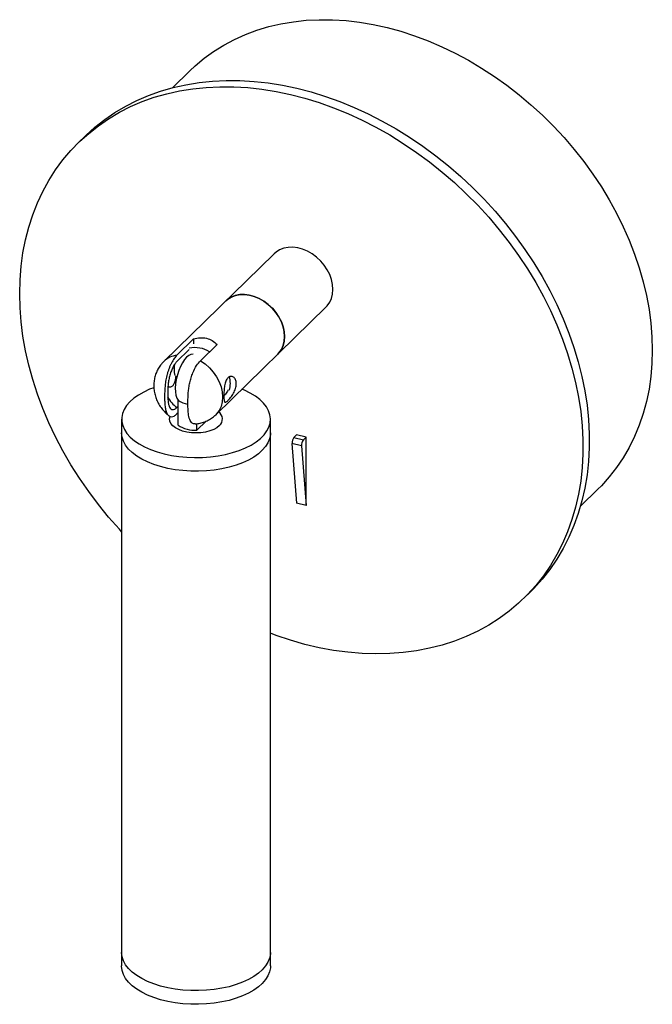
# Paper-space layout '_Trimétrica' of a CAD drawing. Header units: inches. Extents: x -2.56 to 2.12, y -5.16 to 2.13.
import ezdxf

# ---------------------------------------------------------------- set-up
doc = ezdxf.new("R2010")
doc.units = ezdxf.units.IN
doc.header["$MEASUREMENT"] = 0

psp = doc.layouts.new('_Trimétrica')

# ---------------------------------------------------------------- linework, layer by layer
at = {"color": 7, "linetype": 'Continuous', "lineweight": 25}
for p, q in [((-1.3039, 1.7527), (-1.4336, 1.626)), ((-2.0795, 1.2682), (-2.1261, 1.2226)), ((-0.6794, 0.3969), (-1.497, -0.4011)), ((-1.112, -0.7956), (-0.2944, 0.0025)), ((-1.4003, -0.3551), (-1.2767, -0.2345)), ((-1.2767, -0.2345), (-1.2767, -0.2717)), ((-1.1026, -0.2753), (-1.2262, -0.3959)), ((-1.4003, -0.4019), (-1.3084, -0.3122)), ((-1.2803, -0.3466), (-1.2946, -0.3487)), ((-1.3914, -0.8722), (-1.3914, -0.6866)), ((-1.3914, -0.7341), (-1.4003, -0.7427)), ((-1.3914, -0.7809), (-1.4003, -0.7895)), ((-1.8093, -0.829), (-1.8093, -4.8786)), ((-1.2521, -0.9101), (-1.1835, -0.8431)), ((-1.2521, -0.9101), (-1.2521, -0.8624)), ((-0.7069, -4.8786), (-0.7069, -0.829)), ((-0.5125, -0.9436), (-0.5325, -0.9631)), ((-0.4429, -0.9625), (-0.5125, -0.9436)), ((-0.4774, -1.0268), (-0.5471, -1.0078)), ((-0.5471, -1.0078), (-0.5125, -1.4498)), ((-0.5325, -0.9631), (-0.4629, -0.982)), ((-0.4429, -0.9625), (-0.4629, -0.982)), ((-0.4429, -1.4687), (-0.4429, -0.9625)), ((-0.4774, -1.0268), (-0.4429, -1.4687)), ((1.5908, -1.4727), (1.7205, -1.346)), ((-0.4429, -1.4687), (-0.5125, -1.4498)), ((1.1707, -2.1552), (1.2174, -2.1096))]:
    psp.add_line(p, q, dxfattribs=at)
at = {"color": 7, "linetype": 'Continuous', "lineweight": 25, "flags": 128}
for points in [[(-1.3039, 1.7527), (-1.2657, 1.7884), (-1.1986, 1.8445), (-1.1275, 1.8959), (-1.0526, 1.9426), (-0.9741, 1.9843), (-0.8923, 2.021), (-0.8073, 2.0526), (-0.7195, 2.0788), (-0.629, 2.0998), (-0.5362, 2.1154), (-0.4412, 2.1256), (-0.3445, 2.1303), (-0.2461, 2.1296), (-0.1465, 2.1234), (-0.0458, 2.1117), (0.0556, 2.0947), (0.1574, 2.0723), (0.2593, 2.0446), (0.3611, 2.0117), (0.4625, 1.9736), (0.5631, 1.9305), (0.6627, 1.8826), (0.7611, 1.8298), (0.8579, 1.7725), (0.9528, 1.7107), (1.0457, 1.6447), (1.1361, 1.5745), (1.224, 1.5005), (1.3089, 1.4228), (1.3907, 1.3416), (1.4692, 1.2572), (1.5441, 1.1699), (1.6152, 1.0797), (1.6824, 0.9871), (1.7453, 0.8923), (1.8039, 0.7955), (1.858, 0.6971), (1.9074, 0.5972), (1.952, 0.4963), (1.9916, 0.3945), (2.0262, 0.2921), (2.0556, 0.1895), (2.0798, 0.087), (2.0987, -0.0153), (2.1122, -0.1169), (2.1204, -0.2176), (2.1231, -0.3171), (2.1204, -0.4151), (2.1122, -0.5114), (2.0987, -0.6056), (2.0798, -0.6976), (2.0556, -0.787), (2.0262, -0.8736), (1.9916, -0.9571), (1.952, -1.0374), (1.9074, -1.1141), (1.858, -1.1871), (1.8039, -1.2562), (1.7453, -1.3211), (1.7205, -1.346)], [(-2.0795, 1.2682), (-2.0747, 1.2728), (-2.0069, 1.3341), (-1.9349, 1.3908), (-1.8591, 1.4427), (-1.7795, 1.4899), (-1.6964, 1.532), (-1.61, 1.569), (-1.5205, 1.6009), (-1.4282, 1.6274), (-1.3332, 1.6487), (-1.2359, 1.6645), (-1.1366, 1.6749), (-1.0353, 1.6798), (-0.9325, 1.6792), (-0.8284, 1.6732), (-0.7233, 1.6617), (-0.6174, 1.6448), (-0.511, 1.6224), (-0.4044, 1.5948), (-0.2979, 1.5619), (-0.1917, 1.5238), (-0.0861, 1.4806), (0.0185, 1.4325), (0.122, 1.3796), (0.2241, 1.3219), (0.3244, 1.2597), (0.4228, 1.1931), (0.5189, 1.1224), (0.6126, 1.0475), (0.7035, 0.9689), (0.7915, 0.8866), (0.8763, 0.8009), (0.9576, 0.7121), (1.0354, 0.6203), (1.1093, 0.5257), (1.1792, 0.4287), (1.2449, 0.3295), (1.3063, 0.2283), (1.3631, 0.1254), (1.4152, 0.0211), (1.4625, -0.0843), (1.5049, -0.1907), (1.5422, -0.2976), (1.5743, -0.4048), (1.6013, -0.5121), (1.6229, -0.6192), (1.6392, -0.7257), (1.6501, -0.8315), (1.6555, -0.9361), (1.6555, -1.0395), (1.6501, -1.1412), (1.6392, -1.241), (1.6229, -1.3387), (1.6013, -1.434), (1.5743, -1.5266), (1.5422, -1.6164), (1.5049, -1.7031), (1.4625, -1.7864), (1.4152, -1.8661), (1.3631, -1.9421), (1.3063, -2.0141), (1.2449, -2.0819), (1.2174, -2.1096)], [(-2.5649, 0.101), (-2.5622, 0.2035), (-2.5541, 0.3043), (-2.5405, 0.4031), (-2.5215, 0.4997), (-2.4972, 0.5937), (-2.4677, 0.6849), (-2.4329, 0.7731), (-2.3931, 0.8582), (-2.3482, 0.9397), (-2.2985, 1.0176), (-2.244, 1.0916), (-2.1849, 1.1615), (-2.1214, 1.2272), (-2.0536, 1.2885), (-1.9816, 1.3452), (-1.9057, 1.3972), (-1.8262, 1.4443), (-1.743, 1.4864), (-1.6566, 1.5235), (-1.5672, 1.5553), (-1.4748, 1.5819), (-1.3799, 1.6031), (-1.2826, 1.6189), (-1.1832, 1.6293), (-1.082, 1.6342), (-0.9792, 1.6337), (-0.8751, 1.6276), (-0.77, 1.6161), (-0.6641, 1.5992), (-0.5577, 1.5769), (-0.4511, 1.5492), (-0.3445, 1.5163), (-0.2383, 1.4782), (-0.1328, 1.4351), (-0.0281, 1.387), (0.0754, 1.334), (0.1774, 1.2764), (0.2777, 1.2142), (0.3761, 1.1476), (0.4722, 1.0768), (0.5659, 1.002), (0.6568, 0.9233), (0.7448, 0.8411), (0.8296, 0.7554), (0.911, 0.6665), (0.9887, 0.5747), (1.0626, 0.4802), (1.1326, 0.3832), (1.1983, 0.2839), (1.2596, 0.1828), (1.3164, 0.0799), (1.3685, -0.0244), (1.4158, -0.1299), (1.4582, -0.2362), (1.4955, -0.3431), (1.5277, -0.4504), (1.5546, -0.5577), (1.5762, -0.6647), (1.5925, -0.7713), (1.6034, -0.877), (1.6088, -0.9817), (1.6088, -1.085), (1.6034, -1.1867), (1.5925, -1.2866), (1.5762, -1.3842), (1.5546, -1.4795), (1.5277, -1.5722), (1.4955, -1.662), (1.4582, -1.7486), (1.4158, -1.8319), (1.3685, -1.9116), (1.3164, -1.9876), (1.2596, -2.0596), (1.1983, -2.1275), (1.1326, -2.191), (1.0626, -2.25), (0.9887, -2.3043), (0.911, -2.3539), (0.8296, -2.3985), (0.7448, -2.4381), (0.6568, -2.4726), (0.5659, -2.5018), (0.4722, -2.5257), (0.3761, -2.5442), (0.2777, -2.5573), (0.1774, -2.565), (0.0754, -2.5672), (-0.0281, -2.5639), (-0.1328, -2.5551), (-0.2383, -2.5409), (-0.3445, -2.5213), (-0.4511, -2.4963), (-0.5577, -2.466), (-0.6641, -2.4305), (-0.7069, -2.4146)], [(-0.2944, 0.0025), (-0.2859, 0.0115), (-0.2676, 0.037), (-0.2542, 0.0662), (-0.246, 0.0984), (-0.2432, 0.1328), (-0.2458, 0.1687), (-0.2538, 0.2054), (-0.267, 0.2419), (-0.2852, 0.2774), (-0.3078, 0.3112), (-0.3344, 0.3425), (-0.3645, 0.3707), (-0.3972, 0.395), (-0.432, 0.4149), (-0.468, 0.4301), (-0.5045, 0.4401), (-0.5405, 0.4447), (-0.5753, 0.4439), (-0.6082, 0.4376), (-0.6384, 0.4259), (-0.6651, 0.4093), (-0.6794, 0.3969)], [(-1.8093, -1.6621), (-1.8262, -1.6439), (-1.9057, -1.5535), (-1.9816, -1.4603), (-2.0536, -1.3645), (-2.1214, -1.2663), (-2.1849, -1.1661), (-2.244, -1.064), (-2.2985, -0.9604), (-2.3482, -0.8555), (-2.3931, -0.7496), (-2.4329, -0.6429), (-2.4677, -0.5358), (-2.4972, -0.4285), (-2.5215, -0.3213), (-2.5405, -0.2145), (-2.5541, -0.1083), (-2.5622, -0.003), (-2.5649, 0.101)], [(-1.0377, 0.0472), (-1.0234, 0.0596), (-0.9966, 0.0762), (-0.9665, 0.0879), (-0.9336, 0.0942), (-0.8988, 0.095), (-0.8628, 0.0904), (-0.8263, 0.0804), (-0.7903, 0.0652), (-0.7555, 0.0453), (-0.7228, 0.021), (-0.6927, -0.0072), (-0.6661, -0.0385), (-0.6434, -0.0723), (-0.6253, -0.1078), (-0.6121, -0.1443), (-0.6041, -0.181), (-0.6015, -0.2169), (-0.6043, -0.2513), (-0.6125, -0.2835), (-0.6259, -0.3127), (-0.6442, -0.3382), (-0.6527, -0.3472)], [(-0.6527, -0.3472), (-0.6438, -0.3378), (-0.6256, -0.3122), (-0.6123, -0.2829), (-0.6042, -0.2507), (-0.6015, -0.2162), (-0.6042, -0.1803), (-0.6123, -0.1437), (-0.6256, -0.1072), (-0.6438, -0.0717), (-0.6665, -0.0379), (-0.6932, -0.0066), (-0.7233, 0.0215), (-0.7561, 0.0457), (-0.791, 0.0656), (-0.827, 0.0806), (-0.8634, 0.0905), (-0.8994, 0.095), (-0.9342, 0.0941), (-0.9671, 0.0877), (-0.9972, 0.076), (-1.0239, 0.0592), (-1.0377, 0.0472)], [(-1.2946, -0.3487), (-1.2965, -0.3491), (-1.3118, -0.3558), (-1.3278, -0.3686), (-1.3437, -0.3869), (-1.3591, -0.4102), (-1.3733, -0.4376), (-1.3859, -0.468), (-1.3963, -0.5005), (-1.4044, -0.5337), (-1.4096, -0.5666), (-1.4119, -0.5979), (-1.4111, -0.6266), (-1.4073, -0.6515), (-1.4007, -0.6717), (-1.3914, -0.6866)], [(-1.2262, -0.3959), (-1.1914, -0.4198), (-1.1593, -0.4481), (-1.1308, -0.4799), (-1.1064, -0.5146), (-1.0868, -0.5513), (-1.0725, -0.5891), (-1.0637, -0.6272), (-1.0608, -0.6646), (-1.0637, -0.7004), (-1.0725, -0.7337), (-1.0868, -0.7637), (-1.1064, -0.7898), (-1.1121, -0.7957)], [(-1.5706, -0.5952), (-1.602, -0.6072), (-1.6459, -0.6273), (-1.6853, -0.6496), (-1.7199, -0.674), (-1.7493, -0.7002), (-1.7731, -0.7278), (-1.7911, -0.7566), (-1.803, -0.7862), (-1.8087, -0.8162), (-1.8083, -0.8465), (-1.8016, -0.8765), (-1.7887, -0.906), (-1.7698, -0.9346), (-1.7451, -0.962), (-1.7149, -0.9879), (-1.6795, -1.012), (-1.6394, -1.034), (-1.5949, -1.0537), (-1.5466, -1.0709), (-1.4951, -1.0853)], [(-1.4951, -1.0853), (-1.4409, -1.0968), (-1.3845, -1.1053), (-1.3268, -1.1107), (-1.2683, -1.1129), (-1.2096, -1.1118), (-1.1516, -1.1075), (-1.0947, -1.1001), (-1.0397, -1.0896), (-0.9871, -1.0762), (-0.9376, -1.06), (-0.8918, -1.0411), (-0.8501, -1.0199), (-0.813, -0.9964), (-0.781, -0.9711), (-0.7544, -0.9442), (-0.7334, -0.916), (-0.7185, -0.8868), (-0.7096, -0.8569), (-0.707, -0.8267), (-0.7106, -0.7965), (-0.7204, -0.7667), (-0.7363, -0.7377), (-0.7581, -0.7096), (-0.7856, -0.6829), (-0.8184, -0.6579), (-0.8562, -0.6348), (-0.8986, -0.6139), (-0.9176, -0.6058)], [(-1.084, -0.8763), (-1.1032, -0.8916), (-1.1274, -0.9048), (-1.1558, -0.9156), (-1.1875, -0.9236), (-1.2214, -0.9286), (-1.2565, -0.9304), (-1.2917, -0.9289), (-1.3258, -0.9242), (-1.3577, -0.9165), (-1.3864, -0.9059), (-1.411, -0.8929), (-1.4307, -0.8778), (-1.4448, -0.8611), (-1.453, -0.8434), (-1.4548, -0.8253), (-1.4508, -0.8082)], [(-0.7069, -0.9303), (-0.7075, -0.943), (-0.7133, -0.9731), (-0.7252, -1.0027), (-0.7432, -1.0315), (-0.767, -1.0591), (-0.7963, -1.0852), (-0.8309, -1.1096), (-0.8704, -1.132), (-0.9142, -1.1521), (-0.9619, -1.1697), (-1.013, -1.1845), (-1.0669, -1.1965), (-1.1229, -1.2055), (-1.1805, -1.2113), (-1.2389, -1.214), (-1.2976, -1.2134), (-1.3558, -1.2096), (-1.4129, -1.2027), (-1.4683, -1.1927), (-1.5212, -1.1797), (-1.5712, -1.1639), (-1.6177, -1.1454), (-1.66, -1.1245), (-1.6979, -1.1014), (-1.7307, -1.0764), (-1.7582, -1.0497), (-1.78, -1.0216), (-1.7959, -0.9925), (-1.8057, -0.9627), (-1.8093, -0.9326), (-1.8093, -0.9303)], [(-0.7069, -0.9303), (-0.7075, -0.943), (-0.7133, -0.9731), (-0.7252, -1.0027), (-0.7432, -1.0315), (-0.767, -1.0591), (-0.7963, -1.0852), (-0.8309, -1.1096), (-0.8704, -1.132), (-0.9142, -1.1521), (-0.9619, -1.1697), (-1.013, -1.1845), (-1.0669, -1.1965), (-1.1229, -1.2055), (-1.1805, -1.2113), (-1.2389, -1.214), (-1.2976, -1.2134), (-1.3558, -1.2096), (-1.4129, -1.2027), (-1.4683, -1.1927), (-1.5212, -1.1797), (-1.5712, -1.1639), (-1.6177, -1.1454), (-1.66, -1.1245), (-1.6979, -1.1014), (-1.7307, -1.0764), (-1.7582, -1.0497), (-1.78, -1.0216), (-1.7959, -0.9925), (-1.8057, -0.9627), (-1.8093, -0.9326), (-1.8093, -0.9303)], [(-0.7069, -4.7774), (-0.7075, -4.7902), (-0.7133, -4.8202), (-0.7252, -4.8498), (-0.7432, -4.8786), (-0.767, -4.9062), (-0.7963, -4.9324), (-0.8309, -4.9568), (-0.8704, -4.9791), (-0.9142, -4.9992), (-0.9619, -5.0168), (-1.013, -5.0317), (-1.0669, -5.0436), (-1.1229, -5.0526), (-1.1805, -5.0584), (-1.2389, -5.0611), (-1.2976, -5.0605), (-1.3558, -5.0568), (-1.4129, -5.0498), (-1.4683, -5.0398), (-1.5212, -5.0268), (-1.5712, -5.011), (-1.6177, -4.9926), (-1.66, -4.9717), (-1.6979, -4.9485), (-1.7307, -4.9235), (-1.7582, -4.8968), (-1.78, -4.8688), (-1.7959, -4.8397), (-1.8057, -4.8099), (-1.8093, -4.7797), (-1.8093, -4.7774)], [(-0.7069, -4.7774), (-0.7075, -4.7902), (-0.7133, -4.8202), (-0.7252, -4.8498), (-0.7432, -4.8786), (-0.767, -4.9062), (-0.7963, -4.9324), (-0.8309, -4.9568), (-0.8704, -4.9791), (-0.9142, -4.9992), (-0.9619, -5.0168), (-1.013, -5.0317), (-1.0669, -5.0436), (-1.1229, -5.0526), (-1.1805, -5.0584), (-1.2389, -5.0611), (-1.2976, -5.0605), (-1.3558, -5.0568), (-1.4129, -5.0498), (-1.4683, -5.0398), (-1.5212, -5.0268), (-1.5712, -5.011), (-1.6177, -4.9926), (-1.66, -4.9717), (-1.6979, -4.9485), (-1.7307, -4.9235), (-1.7582, -4.8968), (-1.78, -4.8688), (-1.7959, -4.8397), (-1.8057, -4.8099), (-1.8093, -4.7797), (-1.8093, -4.7774)], [(-0.7069, -4.8786), (-0.7075, -4.8914), (-0.7133, -4.9215), (-0.7252, -4.9511), (-0.7432, -4.9798), (-0.767, -5.0075), (-0.7963, -5.0336), (-0.8309, -5.058), (-0.8704, -5.0804), (-0.9142, -5.1005), (-0.9619, -5.118), (-1.013, -5.1329), (-1.0669, -5.1449), (-1.1229, -5.1538), (-1.1805, -5.1597), (-1.2389, -5.1623), (-1.2976, -5.1618), (-1.3558, -5.158), (-1.4129, -5.1511), (-1.4683, -5.1411), (-1.5212, -5.1281), (-1.5712, -5.1123), (-1.6177, -5.0938), (-1.66, -5.0729), (-1.6979, -5.0498), (-1.7307, -5.0247), (-1.7582, -4.998), (-1.78, -4.97), (-1.7959, -4.9409), (-1.8057, -4.9111), (-1.8093, -4.881), (-1.8093, -4.8786)]]:
    psp.add_lwpolyline(points, dxfattribs=at)
at = {"color": 7, "linetype": 'Continuous', "lineweight": 25}
for centre, radius, start, end in [((-1.3794, -0.5237), 0.1699, 97.07724, 133.90536), ((-1.2671, -0.5163), 0.2176, 59.64306, 100.94703), ((-1.218, -0.4529), 0.2036, 171.21707, 194.6289), ((-1.1974, -0.5636), 0.1938, 344.8567, 15.1433), ((-1.2158, -0.5118), 0.2956, 211.01928, 231.38003), ((-1.2862, -0.5443), 0.177, 233.52474, 259.29319), ((-1.1266, -0.8286), 0.064, 311.69399, 56.46808), ((-1.2666, -0.6882), 0.2224, 235.85696, 273.73401), ((-0.4828, -1.004), 0.0643, 140.50955, 183.44844), ((-0.4132, -1.0229), 0.0643, 140.50955, 183.44844)]:
    psp.add_arc(centre, radius, start, end, dxfattribs=at)
for points, knots in [([(-1.2767, -0.2345), (-1.2605, -0.2295), (-1.2443, -0.2265), (-1.2199, -0.225), (-1.2117, -0.2251), (-1.1957, -0.2264), (-1.188, -0.2276), (-1.1652, -0.2329), (-1.1505, -0.2388), (-1.1245, -0.2544), (-1.1128, -0.2641), (-1.1026, -0.2753)], [0, 0, 0, 0, 0.25, 0.25, 0.375, 0.375, 0.5, 0.5, 0.75, 0.75, 1, 1, 1, 1]), ([(-1.4003, -0.3551), (-1.4073, -0.3619), (-1.4142, -0.3702), (-1.4279, -0.39), (-1.4344, -0.401), (-1.4436, -0.4191), (-1.4467, -0.4255), (-1.4524, -0.4386), (-1.4551, -0.4452), (-1.4603, -0.4589), (-1.4627, -0.4658), (-1.4673, -0.48), (-1.4695, -0.4873), (-1.4755, -0.509), (-1.4788, -0.5235), (-1.4828, -0.5453), (-1.484, -0.5526), (-1.486, -0.5669), (-1.4868, -0.5739), (-1.4904, -0.6086), (-1.4911, -0.6352), (-1.4911, -0.6738), (-1.4909, -0.6864), (-1.4899, -0.7109), (-1.489, -0.7227), (-1.4861, -0.7451), (-1.4841, -0.7556), (-1.4788, -0.7742), (-1.4755, -0.7823), (-1.4675, -0.7959), (-1.4629, -0.8011), (-1.4526, -0.8082), (-1.4468, -0.8101), (-1.4345, -0.8102), (-1.428, -0.8086), (-1.4142, -0.8016), (-1.4073, -0.7964), (-1.4003, -0.7895)], [0, 0, 0, 0, 0.0625, 0.0625, 0.125, 0.125, 0.15625, 0.15625, 0.1875, 0.1875, 0.21875, 0.21875, 0.25, 0.25, 0.3125, 0.3125, 0.34375, 0.34375, 0.375, 0.375, 0.5, 0.5, 0.5625, 0.5625, 0.625, 0.625, 0.6875, 0.6875, 0.75, 0.75, 0.8125, 0.8125, 0.875, 0.875, 0.9375, 0.9375, 1, 1, 1, 1]), ([(-1.4969, -0.4018), (-1.5031, -0.4079), (-1.5179, -0.4225), (-1.5364, -0.4497), (-1.5526, -0.4817), (-1.5639, -0.5156), (-1.5703, -0.5506), (-1.5718, -0.5864), (-1.5683, -0.6225), (-1.56, -0.6583), (-1.5468, -0.6933), (-1.5289, -0.7269), (-1.5062, -0.7584), (-1.483, -0.7841), (-1.4661, -0.7974), (-1.4596, -0.8026)], [0, 0, 0, 0, 0.057488, 0.137175, 0.215987, 0.294298, 0.37251, 0.451034, 0.530273, 0.610575, 0.692188, 0.775224, 0.859674, 0.945471, 1, 1, 1, 1]), ([(-1.4003, -0.4019), (-1.4057, -0.4072), (-1.4111, -0.4138), (-1.4189, -0.4253), (-1.4215, -0.4295), (-1.4265, -0.4382), (-1.4289, -0.4428), (-1.4358, -0.4571), (-1.4402, -0.4675), (-1.4478, -0.4889), (-1.4512, -0.5), (-1.4569, -0.5225), (-1.4592, -0.5337), (-1.4629, -0.556), (-1.4643, -0.567), (-1.4663, -0.5883), (-1.4669, -0.5987), (-1.4677, -0.619), (-1.4678, -0.6291), (-1.4678, -0.6585), (-1.4672, -0.6774), (-1.4642, -0.7031), (-1.4629, -0.7112), (-1.4601, -0.7224), (-1.459, -0.726), (-1.4567, -0.7326), (-1.4554, -0.7357), (-1.4511, -0.7441), (-1.4477, -0.7487), (-1.4401, -0.7551), (-1.4358, -0.757), (-1.4265, -0.7579), (-1.4215, -0.7569), (-1.4111, -0.7519), (-1.4057, -0.748), (-1.4003, -0.7427)], [0, 0, 0, 0, 0.0625, 0.0625, 0.09375, 0.09375, 0.125, 0.125, 0.1875, 0.1875, 0.25, 0.25, 0.3125, 0.3125, 0.375, 0.375, 0.4375, 0.4375, 0.5, 0.5, 0.625, 0.625, 0.6875, 0.6875, 0.71875, 0.71875, 0.75, 0.75, 0.8125, 0.8125, 0.875, 0.875, 0.9375, 0.9375, 1, 1, 1, 1]), ([(-1.2643, -0.864), (-1.2724, -0.863), (-1.2892, -0.861), (-1.3068, -0.8324), (-1.3155, -0.7923), (-1.3178, -0.7491), (-1.318, -0.7099), (-1.3179, -0.671), (-1.3161, -0.6333), (-1.3117, -0.5953), (-1.3046, -0.5586), (-1.2946, -0.5213), (-1.2788, -0.477), (-1.2556, -0.4299), (-1.2357, -0.4069), (-1.2262, -0.3959)], [0, 0, 0, 0, 0.092516, 0.190309, 0.292483, 0.363408, 0.435127, 0.50304, 0.571297, 0.628709, 0.687648, 0.745154, 0.804862, 0.906441, 1, 1, 1, 1]), ([(-1.4618, -0.5875), (-1.4597, -0.5884), (-1.4512, -0.5921), (-1.4359, -0.5868), (-1.4211, -0.5715), (-1.4119, -0.5476), (-1.4075, -0.5251), (-1.4065, -0.5106), (-1.4063, -0.5066)], [0, 0, 0, 0, 0.076964, 0.304897, 0.514042, 0.711835, 0.922152, 1, 1, 1, 1]), ([(-1.0516, -0.6556), (-1.0516, -0.65), (-1.0515, -0.6441), (-1.0511, -0.6319), (-1.0508, -0.6255), (-1.05, -0.6126), (-1.0494, -0.6062), (-1.048, -0.5933), (-1.0471, -0.5868), (-1.0439, -0.5683), (-1.041, -0.5565), (-1.035, -0.5414), (-1.0327, -0.5368), (-1.0276, -0.5286), (-1.0248, -0.525), (-1.0188, -0.5191), (-1.0155, -0.5167), (-1.0087, -0.5134), (-1.0052, -0.5123), (-0.9981, -0.5116), (-0.9945, -0.5119), (-0.9876, -0.5136), (-0.9843, -0.5152), (-0.9779, -0.5194), (-0.975, -0.522), (-0.9698, -0.5284), (-0.9675, -0.5322), (-0.9637, -0.5405), (-0.9623, -0.545), (-0.9603, -0.555), (-0.9598, -0.5604), (-0.9597, -0.5715), (-0.9603, -0.5773), (-0.9622, -0.5892), (-0.9637, -0.5952), (-0.9675, -0.6072), (-0.9698, -0.6133), (-0.975, -0.6251), (-0.9779, -0.6309), (-0.9843, -0.6423), (-0.9876, -0.6477), (-0.9945, -0.6581), (-0.9981, -0.6631), (-1.0052, -0.6724), (-1.0087, -0.6766), (-1.0154, -0.6843), (-1.0187, -0.6878), (-1.0248, -0.6937), (-1.0276, -0.6962), (-1.0327, -0.7), (-1.035, -0.7014), (-1.039, -0.703), (-1.0407, -0.7032), (-1.0437, -0.7025), (-1.045, -0.7015), (-1.0471, -0.6985), (-1.048, -0.6963), (-1.0494, -0.691), (-1.05, -0.6878), (-1.0508, -0.6802), (-1.0511, -0.6759), (-1.0515, -0.6664), (-1.0516, -0.6612), (-1.0516, -0.6556)], [0, 0, 0, 0, 0.03125, 0.03125, 0.0625, 0.0625, 0.09375, 0.09375, 0.125, 0.125, 0.1875, 0.1875, 0.21875, 0.21875, 0.25, 0.25, 0.28125, 0.28125, 0.3125, 0.3125, 0.34375, 0.34375, 0.375, 0.375, 0.40625, 0.40625, 0.4375, 0.4375, 0.46875, 0.46875, 0.5, 0.5, 0.53125, 0.53125, 0.5625, 0.5625, 0.59375, 0.59375, 0.625, 0.625, 0.65625, 0.65625, 0.6875, 0.6875, 0.71875, 0.71875, 0.75, 0.75, 0.78125, 0.78125, 0.8125, 0.8125, 0.84375, 0.84375, 0.875, 0.875, 0.90625, 0.90625, 0.9375, 0.9375, 0.96875, 0.96875, 1, 1, 1, 1]), ([(-1.02, -0.6116), (-1.0215, -0.6149), (-1.0278, -0.6284), (-1.04, -0.645), (-1.0489, -0.6552), (-1.0515, -0.6583)], [0, 0, 0, 0, 0.185353, 0.756524, 1, 1, 1, 1]), ([(-1.2643, -0.8638), (-1.2549, -0.863), (-1.2339, -0.8611), (-1.2011, -0.8518), (-1.1672, -0.8369), (-1.1367, -0.818), (-1.12, -0.8024), (-1.1125, -0.7954)], [0, 0, 0, 0, 0.165861, 0.371637, 0.597349, 0.819192, 1, 1, 1, 1])]:
    psp.add_open_spline(points, degree=3, knots=knots, dxfattribs=at)

doc.saveas('drawing.dxf')
